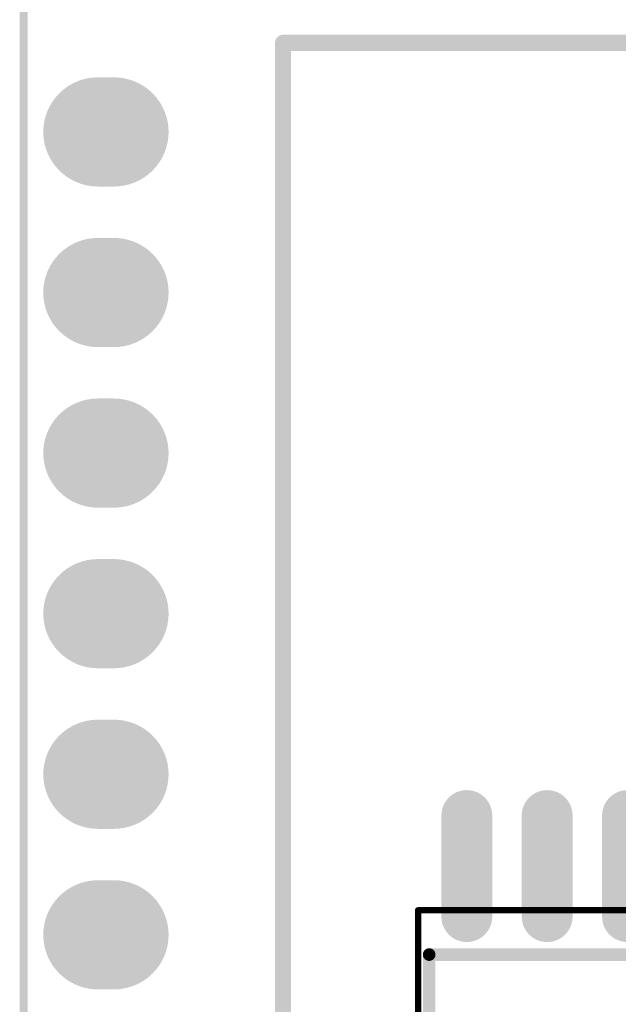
# Model space of a CAD drawing. Header units: millimetres. Extents: x 6.83 to 8, y 14.94 to 18.7.
# Tile 8 of 11: x 6.83 to 7.2, y 17.75 to 18.37. Entities that reach past the tile are written whole.
import ezdxf

# ---------------------------------------------------------------- set-up
doc = ezdxf.new("R2010")
doc.units = ezdxf.units.MM
doc.header["$MEASUREMENT"] = 0
for name, color, linetype in [('BottomLayer', 5, 'Continuous'), ('BottomOverlay', 54, 'Continuous'), ('BottomSolder', 6, 'Continuous'), ('KeepOutLayer', 6, 'Continuous'), ('Mechanical13', 56, 'Continuous'), ('MidLayer1', 16, 'Continuous'), ('MidLayer2', 76, 'Continuous'), ('MultiLayer', 9, 'Continuous'), ('TopLayer', 1, 'Continuous'), ('TopOverlay', 2, 'Continuous'), ('TopPaste', 8, 'Continuous'), ('TopSolder', 216, 'Continuous')]:
    doc.layers.add(name, color=color, linetype=linetype)

# ---------------------------------------------------------------- blocks, each defined once
blk = doc.blocks.new('BATTERY_BOX18650_DIP_____B_2')
at = {"layer": 'BottomOverlay', "const_width": 0.01}
for points in [[(1.50744, 0.41142), (-1.52756, 0.41142)], [(1.50744, -0.41142), (1.50744, 0.41142)]]:
    blk.add_lwpolyline(points, dxfattribs=at)
at = {"layer": 'BottomOverlay', "const_width": 0.005}
blk.add_lwpolyline([(1.50494, 0.41142, 1), (1.50994, 0.41142, 1)], format="xyb", close=True, dxfattribs=at)
blk.add_lwpolyline([(1.50494, 0.41142, 1), (1.50994, 0.41142, 1)], format="xyb", close=True, dxfattribs=at)
blk = doc.blocks.new('SOP_8_208____11')
at = {"layer": 'Mechanical13', "const_width": 0.00394}
for points in [[(-0.10531, 0.1063), (0.10532, 0.1063)], [(-0.10531, -0.1063), (-0.10531, 0.1063)], [(0.10532, -0.1063), (0.10532, 0.1063)], [(-0.10531, -0.1063), (0.10532, -0.1063)]]:
    blk.add_lwpolyline(points, dxfattribs=at)
at = {"layer": 'Mechanical13'}
for points, const_width in [([(-0.1063, 0.1063, 1), (-0.10433, 0.1063, 1)], 0.00197), ([(-0.1063, 0.1063, 1), (-0.10433, 0.1063, 1)], 0.00197), ([(0.10433, 0.1063, 1), (0.1063, 0.1063, 1)], 0.00197), ([(0.10433, 0.1063, 1), (0.1063, 0.1063, 1)], 0.00197), ([(-0.0502, -0.07087, 1), (-0.08957, -0.07087, 1)], 0.00394), ([(-0.09055, -0.07087, 1), (-0.08858, -0.07087, 1)], 0.00197), ([(-0.05118, -0.07087, 1), (-0.04921, -0.07087, 1)], 0.00197), ([(-0.1063, -0.1063, 1), (-0.10433, -0.1063, 1)], 0.00197), ([(-0.1063, -0.1063, 1), (-0.10433, -0.1063, 1)], 0.00197), ([(0.10433, -0.1063, 1), (0.1063, -0.1063, 1)], 0.00197), ([(0.10433, -0.1063, 1), (0.1063, -0.1063, 1)], 0.00197)]:
    blk.add_lwpolyline(points, format="xyb", close=True, dxfattribs=dict(at, const_width=const_width))
at = {"layer": 'TopLayer', "const_width": 0.02362}
for points in [[(-0.075, 0.10236), (-0.075, 0.16535)], [(-0.025, 0.10236), (-0.025, 0.16535)], [(0.025, 0.10236), (0.025, 0.16535)], [(0.075, 0.10236), (0.075, 0.16535)], [(-0.075, -0.16535), (-0.075, -0.10236)], [(-0.025, -0.16535), (-0.025, -0.10236)], [(0.025, -0.16535), (0.025, -0.10236)], [(0.075, -0.16535), (0.075, -0.10236)]]:
    blk.add_lwpolyline(points, dxfattribs=at)
at = {"layer": 'TopLayer', "const_width": 0.01181}
for points in [[(-0.08091, 0.16535, 1), (-0.06909, 0.16535, 1)], [(-0.03091, 0.16535, 1), (-0.01909, 0.16535, 1)], [(0.01909, 0.16535, 1), (0.03091, 0.16535, 1)], [(0.06909, 0.16535, 1), (0.08091, 0.16535, 1)], [(-0.08091, 0.10236, 1), (-0.06909, 0.10236, 1)], [(-0.03091, 0.10236, 1), (-0.01909, 0.10236, 1)], [(0.01909, 0.10236, 1), (0.03091, 0.10236, 1)], [(0.06909, 0.10236, 1), (0.08091, 0.10236, 1)], [(-0.08091, -0.10236, 1), (-0.06909, -0.10236, 1)], [(-0.03091, -0.10236, 1), (-0.01909, -0.10236, 1)], [(0.01909, -0.10236, 1), (0.03091, -0.10236, 1)], [(0.06909, -0.10236, 1), (0.08091, -0.10236, 1)], [(-0.08091, -0.16535, 1), (-0.06909, -0.16535, 1)], [(-0.03091, -0.16535, 1), (-0.01909, -0.16535, 1)], [(0.01909, -0.16535, 1), (0.03091, -0.16535, 1)], [(0.06909, -0.16535, 1), (0.08091, -0.16535, 1)]]:
    blk.add_lwpolyline(points, format="xyb", close=True, dxfattribs=at)
at = {"layer": 'TopOverlay', "const_width": 0.00787}
for points in [[(-0.09843, 0.07874), (0.09843, 0.07874)], [(-0.09843, -0.07874), (-0.09843, 0.07874)], [(0.09843, -0.07874), (0.09843, 0.07874)], [(-0.09843, -0.07874), (0.09843, -0.07874)]]:
    blk.add_lwpolyline(points, dxfattribs=at)
at = {"layer": 'TopOverlay'}
for points, const_width in [([(-0.10039, 0.07874, 1), (-0.09646, 0.07874, 1)], 0.00394), ([(-0.10039, 0.07874, 1), (-0.09646, 0.07874, 1)], 0.00394), ([(0.09646, 0.07874, 1), (0.10039, 0.07874, 1)], 0.00394), ([(0.09646, 0.07874, 1), (0.10039, 0.07874, 1)], 0.00394), ([(-0.06102, -0.05118, 1), (-0.08071, -0.05118, 1)], 0.01969), ([(-0.08563, -0.05118, 1), (-0.07579, -0.05118, 1)], 0.00984), ([(-0.06594, -0.05118, 1), (-0.0561, -0.05118, 1)], 0.00984), ([(-0.10039, -0.07874, 1), (-0.09646, -0.07874, 1)], 0.00394), ([(-0.10039, -0.07874, 1), (-0.09646, -0.07874, 1)], 0.00394), ([(0.09646, -0.07874, 1), (0.10039, -0.07874, 1)], 0.00394), ([(0.09646, -0.07874, 1), (0.10039, -0.07874, 1)], 0.00394), ([(-0.10157, -0.15354, 1), (-0.11339, -0.15354, 1)], 0.01181), ([(-0.11634, -0.15354, 1), (-0.11043, -0.15354, 1)], 0.00591), ([(-0.10453, -0.15354, 1), (-0.09862, -0.15354, 1)], 0.00591)]:
    blk.add_lwpolyline(points, format="xyb", close=True, dxfattribs=dict(at, const_width=const_width))
at = {"layer": 'TopPaste', "const_width": 0.02362}
for points in [[(-0.075, 0.10236), (-0.075, 0.16535)], [(-0.025, 0.10236), (-0.025, 0.16535)], [(0.025, 0.10236), (0.025, 0.16535)], [(0.075, 0.10236), (0.075, 0.16535)], [(-0.075, -0.16535), (-0.075, -0.10236)], [(-0.025, -0.16535), (-0.025, -0.10236)], [(0.025, -0.16535), (0.025, -0.10236)], [(0.075, -0.16535), (0.075, -0.10236)]]:
    blk.add_lwpolyline(points, dxfattribs=at)
at = {"layer": 'TopPaste', "const_width": 0.01181}
for points in [[(-0.08091, 0.16535, 1), (-0.06909, 0.16535, 1)], [(-0.03091, 0.16535, 1), (-0.01909, 0.16535, 1)], [(0.01909, 0.16535, 1), (0.03091, 0.16535, 1)], [(0.06909, 0.16535, 1), (0.08091, 0.16535, 1)], [(-0.08091, 0.10236, 1), (-0.06909, 0.10236, 1)], [(-0.03091, 0.10236, 1), (-0.01909, 0.10236, 1)], [(0.01909, 0.10236, 1), (0.03091, 0.10236, 1)], [(0.06909, 0.10236, 1), (0.08091, 0.10236, 1)], [(-0.08091, -0.10236, 1), (-0.06909, -0.10236, 1)], [(-0.03091, -0.10236, 1), (-0.01909, -0.10236, 1)], [(0.01909, -0.10236, 1), (0.03091, -0.10236, 1)], [(0.06909, -0.10236, 1), (0.08091, -0.10236, 1)], [(-0.08091, -0.16535, 1), (-0.06909, -0.16535, 1)], [(-0.03091, -0.16535, 1), (-0.01909, -0.16535, 1)], [(0.01909, -0.16535, 1), (0.03091, -0.16535, 1)], [(0.06909, -0.16535, 1), (0.08091, -0.16535, 1)]]:
    blk.add_lwpolyline(points, format="xyb", close=True, dxfattribs=at)
at = {"layer": 'TopSolder', "const_width": 0.03162}
for points in [[(-0.075, 0.10236), (-0.075, 0.16535)], [(-0.025, 0.10236), (-0.025, 0.16535)], [(0.025, 0.10236), (0.025, 0.16535)], [(0.075, 0.10236), (0.075, 0.16535)], [(-0.075, -0.16535), (-0.075, -0.10236)], [(-0.025, -0.16535), (-0.025, -0.10236)], [(0.025, -0.16535), (0.025, -0.10236)], [(0.075, -0.16535), (0.075, -0.10236)]]:
    blk.add_lwpolyline(points, dxfattribs=at)
at = {"layer": 'TopSolder', "const_width": 0.01581}
for points in [[(-0.08291, 0.16535, 1), (-0.06709, 0.16535, 1)], [(-0.03291, 0.16535, 1), (-0.01709, 0.16535, 1)], [(0.01709, 0.16535, 1), (0.03291, 0.16535, 1)], [(0.06709, 0.16535, 1), (0.08291, 0.16535, 1)], [(-0.08291, 0.10236, 1), (-0.06709, 0.10236, 1)], [(-0.03291, 0.10236, 1), (-0.01709, 0.10236, 1)], [(0.01709, 0.10236, 1), (0.03291, 0.10236, 1)], [(0.06709, 0.10236, 1), (0.08291, 0.10236, 1)], [(-0.08291, -0.10236, 1), (-0.06709, -0.10236, 1)], [(-0.03291, -0.10236, 1), (-0.01709, -0.10236, 1)], [(0.01709, -0.10236, 1), (0.03291, -0.10236, 1)], [(0.06709, -0.10236, 1), (0.08291, -0.10236, 1)], [(-0.08291, -0.16535, 1), (-0.06709, -0.16535, 1)], [(-0.03291, -0.16535, 1), (-0.01709, -0.16535, 1)], [(0.01709, -0.16535, 1), (0.03291, -0.16535, 1)], [(0.06709, -0.16535, 1), (0.08291, -0.16535, 1)]]:
    blk.add_lwpolyline(points, format="xyb", close=True, dxfattribs=at)
blk = doc.blocks.new('SIP11_B_15')
at = {"layer": 'BottomLayer', "const_width": 0.06}
for points in [[(0.005, 1), (-0.005, 1)], [(0.005, 0.9), (-0.005, 0.9)], [(0.005, 0.8), (-0.005, 0.8)], [(0.005, 0.7), (-0.005, 0.7)], [(0.005, 0.6), (-0.005, 0.6)], [(0.005, 0.5), (-0.005, 0.5)]]:
    blk.add_lwpolyline(points, dxfattribs=at)
at = {"layer": 'BottomLayer', "const_width": 0.03}
for points in [[(-0.02, 1, 1), (0.01, 1, 1)], [(-0.01, 1, 1), (0.02, 1, 1)], [(-0.02, 0.9, 1), (0.01, 0.9, 1)], [(-0.01, 0.9, 1), (0.02, 0.9, 1)], [(-0.02, 0.8, 1), (0.01, 0.8, 1)], [(-0.01, 0.8, 1), (0.02, 0.8, 1)], [(-0.02, 0.7, 1), (0.01, 0.7, 1)], [(-0.01, 0.7, 1), (0.02, 0.7, 1)], [(-0.02, 0.6, 1), (0.01, 0.6, 1)], [(-0.01, 0.6, 1), (0.02, 0.6, 1)], [(-0.02, 0.5, 1), (0.01, 0.5, 1)], [(-0.01, 0.5, 1), (0.02, 0.5, 1)]]:
    blk.add_lwpolyline(points, format="xyb", close=True, dxfattribs=at)
at = {"layer": 'BottomSolder', "const_width": 0.068}
for points in [[(0.005, 1), (-0.005, 1)], [(0.005, 0.9), (-0.005, 0.9)], [(0.005, 0.8), (-0.005, 0.8)], [(0.005, 0.7), (-0.005, 0.7)], [(0.005, 0.6), (-0.005, 0.6)], [(0.005, 0.5), (-0.005, 0.5)]]:
    blk.add_lwpolyline(points, dxfattribs=at)
at = {"layer": 'BottomSolder', "const_width": 0.034}
for points in [[(-0.022, 1, 1), (0.012, 1, 1)], [(-0.012, 1, 1), (0.022, 1, 1)], [(-0.022, 0.9, 1), (0.012, 0.9, 1)], [(-0.012, 0.9, 1), (0.022, 0.9, 1)], [(-0.022, 0.8, 1), (0.012, 0.8, 1)], [(-0.012, 0.8, 1), (0.022, 0.8, 1)], [(-0.022, 0.7, 1), (0.012, 0.7, 1)], [(-0.012, 0.7, 1), (0.022, 0.7, 1)], [(-0.022, 0.6, 1), (0.012, 0.6, 1)], [(-0.012, 0.6, 1), (0.022, 0.6, 1)], [(-0.022, 0.5, 1), (0.012, 0.5, 1)], [(-0.012, 0.5, 1), (0.022, 0.5, 1)]]:
    blk.add_lwpolyline(points, format="xyb", close=True, dxfattribs=at)
at = {"layer": 'MidLayer1', "const_width": 0.06}
for points in [[(0.005, 1), (-0.005, 1)], [(0.005, 0.9), (-0.005, 0.9)], [(0.005, 0.8), (-0.005, 0.8)], [(0.005, 0.7), (-0.005, 0.7)], [(0.005, 0.6), (-0.005, 0.6)], [(0.005, 0.5), (-0.005, 0.5)]]:
    blk.add_lwpolyline(points, dxfattribs=at)
at = {"layer": 'MidLayer1', "const_width": 0.03}
for points in [[(-0.02, 1, 1), (0.01, 1, 1)], [(-0.01, 1, 1), (0.02, 1, 1)], [(-0.02, 0.9, 1), (0.01, 0.9, 1)], [(-0.01, 0.9, 1), (0.02, 0.9, 1)], [(-0.02, 0.8, 1), (0.01, 0.8, 1)], [(-0.01, 0.8, 1), (0.02, 0.8, 1)], [(-0.02, 0.7, 1), (0.01, 0.7, 1)], [(-0.01, 0.7, 1), (0.02, 0.7, 1)], [(-0.02, 0.6, 1), (0.01, 0.6, 1)], [(-0.01, 0.6, 1), (0.02, 0.6, 1)], [(-0.02, 0.5, 1), (0.01, 0.5, 1)], [(-0.01, 0.5, 1), (0.02, 0.5, 1)]]:
    blk.add_lwpolyline(points, format="xyb", close=True, dxfattribs=at)
at = {"layer": 'MidLayer2', "const_width": 0.06}
for points in [[(0.005, 1), (-0.005, 1)], [(0.005, 0.9), (-0.005, 0.9)], [(0.005, 0.8), (-0.005, 0.8)], [(0.005, 0.7), (-0.005, 0.7)], [(0.005, 0.6), (-0.005, 0.6)], [(0.005, 0.5), (-0.005, 0.5)]]:
    blk.add_lwpolyline(points, dxfattribs=at)
at = {"layer": 'MidLayer2', "const_width": 0.03}
for points in [[(-0.02, 1, 1), (0.01, 1, 1)], [(-0.01, 1, 1), (0.02, 1, 1)], [(-0.02, 0.9, 1), (0.01, 0.9, 1)], [(-0.01, 0.9, 1), (0.02, 0.9, 1)], [(-0.02, 0.8, 1), (0.01, 0.8, 1)], [(-0.01, 0.8, 1), (0.02, 0.8, 1)], [(-0.02, 0.7, 1), (0.01, 0.7, 1)], [(-0.01, 0.7, 1), (0.02, 0.7, 1)], [(-0.02, 0.6, 1), (0.01, 0.6, 1)], [(-0.01, 0.6, 1), (0.02, 0.6, 1)], [(-0.02, 0.5, 1), (0.01, 0.5, 1)], [(-0.01, 0.5, 1), (0.02, 0.5, 1)]]:
    blk.add_lwpolyline(points, format="xyb", close=True, dxfattribs=at)
at = {"layer": 'MultiLayer', "const_width": 0.06}
for points in [[(0.005, 1), (-0.005, 1)], [(0.005, 0.9), (-0.005, 0.9)], [(0.005, 0.8), (-0.005, 0.8)], [(0.005, 0.7), (-0.005, 0.7)], [(0.005, 0.6), (-0.005, 0.6)], [(0.005, 0.5), (-0.005, 0.5)]]:
    blk.add_lwpolyline(points, dxfattribs=at)
at = {"layer": 'MultiLayer', "const_width": 0.03}
for points in [[(-0.02, 1, 1), (0.01, 1, 1)], [(-0.01, 1, 1), (0.02, 1, 1)], [(-0.02, 0.9, 1), (0.01, 0.9, 1)], [(-0.01, 0.9, 1), (0.02, 0.9, 1)], [(-0.02, 0.8, 1), (0.01, 0.8, 1)], [(-0.01, 0.8, 1), (0.02, 0.8, 1)], [(-0.02, 0.7, 1), (0.01, 0.7, 1)], [(-0.01, 0.7, 1), (0.02, 0.7, 1)], [(-0.02, 0.6, 1), (0.01, 0.6, 1)], [(-0.01, 0.6, 1), (0.02, 0.6, 1)], [(-0.02, 0.5, 1), (0.01, 0.5, 1)], [(-0.01, 0.5, 1), (0.02, 0.5, 1)]]:
    blk.add_lwpolyline(points, format="xyb", close=True, dxfattribs=at)
at = {"layer": 'TopLayer', "const_width": 0.06}
for points in [[(0.005, 1), (-0.005, 1)], [(0.005, 0.9), (-0.005, 0.9)], [(0.005, 0.8), (-0.005, 0.8)], [(0.005, 0.7), (-0.005, 0.7)], [(0.005, 0.6), (-0.005, 0.6)], [(0.005, 0.5), (-0.005, 0.5)]]:
    blk.add_lwpolyline(points, dxfattribs=at)
at = {"layer": 'TopLayer', "const_width": 0.03}
for points in [[(-0.02, 1, 1), (0.01, 1, 1)], [(-0.01, 1, 1), (0.02, 1, 1)], [(-0.02, 0.9, 1), (0.01, 0.9, 1)], [(-0.01, 0.9, 1), (0.02, 0.9, 1)], [(-0.02, 0.8, 1), (0.01, 0.8, 1)], [(-0.01, 0.8, 1), (0.02, 0.8, 1)], [(-0.02, 0.7, 1), (0.01, 0.7, 1)], [(-0.01, 0.7, 1), (0.02, 0.7, 1)], [(-0.02, 0.6, 1), (0.01, 0.6, 1)], [(-0.01, 0.6, 1), (0.02, 0.6, 1)], [(-0.02, 0.5, 1), (0.01, 0.5, 1)], [(-0.01, 0.5, 1), (0.02, 0.5, 1)]]:
    blk.add_lwpolyline(points, format="xyb", close=True, dxfattribs=at)
at = {"layer": 'TopSolder', "const_width": 0.068}
for points in [[(0.005, 1), (-0.005, 1)], [(0.005, 0.9), (-0.005, 0.9)], [(0.005, 0.8), (-0.005, 0.8)], [(0.005, 0.7), (-0.005, 0.7)], [(0.005, 0.6), (-0.005, 0.6)], [(0.005, 0.5), (-0.005, 0.5)]]:
    blk.add_lwpolyline(points, dxfattribs=at)
at = {"layer": 'TopSolder', "const_width": 0.034}
for points in [[(-0.022, 1, 1), (0.012, 1, 1)], [(-0.012, 1, 1), (0.022, 1, 1)], [(-0.022, 0.9, 1), (0.012, 0.9, 1)], [(-0.012, 0.9, 1), (0.022, 0.9, 1)], [(-0.022, 0.8, 1), (0.012, 0.8, 1)], [(-0.012, 0.8, 1), (0.022, 0.8, 1)], [(-0.022, 0.7, 1), (0.012, 0.7, 1)], [(-0.012, 0.7, 1), (0.022, 0.7, 1)], [(-0.022, 0.6, 1), (0.012, 0.6, 1)], [(-0.012, 0.6, 1), (0.022, 0.6, 1)], [(-0.022, 0.5, 1), (0.012, 0.5, 1)], [(-0.012, 0.5, 1), (0.022, 0.5, 1)]]:
    blk.add_lwpolyline(points, format="xyb", close=True, dxfattribs=at)

msp = doc.modelspace()

# ---------------------------------------------------------------- linework, layer by layer
at = {"layer": 'KeepOutLayer', "const_width": 0.005}
msp.add_lwpolyline([(6.83373, 15.10773), (6.83373, 18.63135)], dxfattribs=at)

# ---------------------------------------------------------------- block references
for name, p, rotation in [('BATTERY_BOX18650_DIP_____B_2', (7.40656, 16.84395), 90), ('SIP11_B_15', (6.88489, 17.2959), 360), ('SOP_8_208____11', (7.18447, 17.70486), 360)]:
    msp.add_blockref(name, p, dxfattribs=dict(rotation=rotation))

doc.saveas('drawing.dxf')
